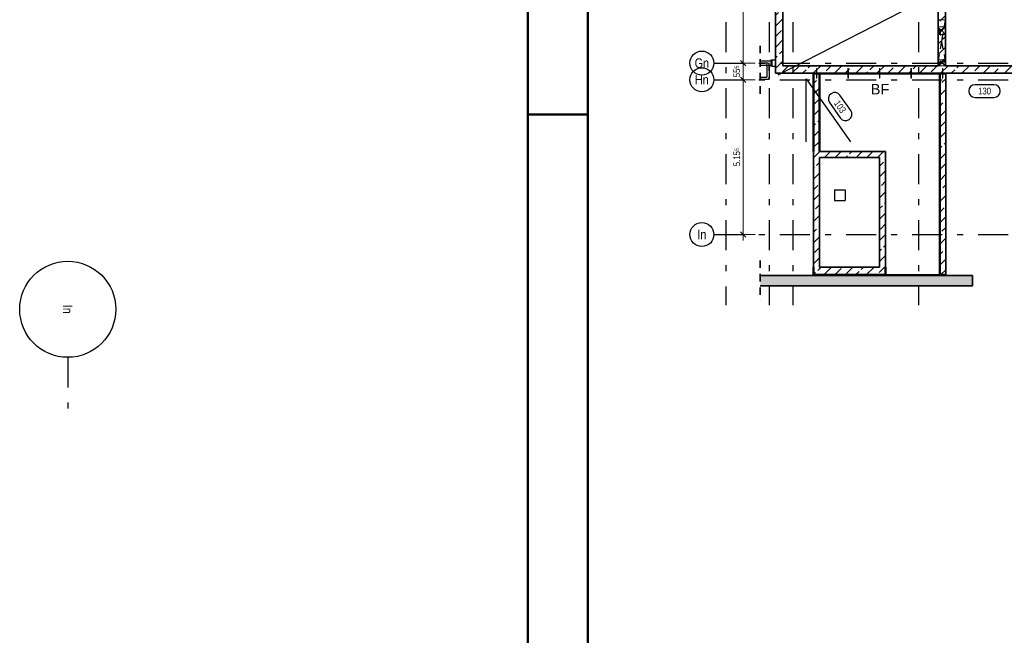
# Model space of a CAD drawing. Header units: millimetres. Extents: x -8.5 to 60.3, y 0 to 42.
# Tile 22 of 109: x -8.5 to 7.9, y 21 to 31.3. Entities that reach past the tile are written whole.
import ezdxf
from ezdxf.enums import TextEntityAlignment as Align

# ---------------------------------------------------------------- set-up
doc = ezdxf.new("R2010")
doc.units = ezdxf.units.MM
doc.linetypes.add('DASHDOTX2', pattern=[2, 1, -0.5, 0, -0.5])
doc.linetypes.add('HIDDEN', pattern=[0.375, 0.25, -0.125])
doc.layers.add('Achsen', color=7, linetype='Continuous', lineweight=20)
doc.layers.add('Pos.Nummern', color=7, linetype='Continuous', lineweight=20)
doc.styles.add('Arial', font='arial.ttf')
doc.styles.add('Arial Narrow', font='ARIALN.TTF')
doc.dimstyles.new('Arch_Strakon_dimstyle', dxfattribs={"dimtxt": 11.25, "dimasz": 1, "dimexe": 1.25, "dimexo": 0.0625, "dimgap": 1, "dimtad": 0, "dimdec": 3, "dimzin": 12, "dimdsep": 46, "dimtxsty": 'Arial Narrow', "dimblk": 'Arrowhead_Tick', "dimsah": 1, "dimcen": 0, "dimse1": 1, "dimse2": 1, "dimclrd": 6, "dimclrt": 3, "dimazin": 0, "dimtfac": 1, "dimtdec": 4, "dimtmove": 0, "dimatfit": 3, "dimldrblk": 'NONE', "dimfxl": 1, "dimtvp": 1, "dimtolj": 1, "dimtzin": 0, "dimlwd": 13, "dimarcsym": 2})
pattern_1 = [(45, (0, 0), (-0.1767767, 0.1767767), [0.125, -0.05]), (45, (-0.0884, 0.0884), (-0.1767767, 0.1767767), [])]

# ---------------------------------------------------------------- blocks, each defined once
blk = doc.blocks.new('Arrowhead_Tick')
at = {"color": 0, "linetype": 'Continuous', "lineweight": -2, "ltscale": 0.5}
for p, q in [((0, 20), (0, -10)), ((-1, 0), (0, 0)), ((10, 0), (0, 0))]:
    blk.add_line(p, q, dxfattribs=at)
at = {"color": 2, "linetype": 'Continuous', "lineweight": 35, "ltscale": 0.5}
blk.add_line((4.4, 4.4), (-4.4, -4.4), dxfattribs=at)
blk = doc.blocks.new('*D517')
at = {"color": 6, "linetype": 'Continuous', "lineweight": 13}
blk.add_line((3.586, 27.709), (3.586, 30.266), dxfattribs=at)
at = {"layer": 'Defpoints', "color": 0}
for p in [(3.098, 30.276), (3.586, 30.276), (3.098, 27.699)]:
    blk.add_point(p, dxfattribs=at)
at = {"color": 6, "lineweight": 13, "xscale": 0.01, "yscale": 0.01, "zscale": 0.01}
for p, rotation in [((3.586, 30.276), 90), ((3.586, 27.699), 270)]:
    blk.add_blockref('Arrowhead_Tick', p, dxfattribs=dict(at, rotation=rotation))
at = {"color": 3, "lineweight": 0, "insert": (3.479, 28.988), "char_height": 0.1125, "attachment_point": 5, "rotation": 90, "style": 'Arial Narrow'}
blk.add_mtext('\\A1;5.15{\\A1;\\H.6x;\\S5;}', dxfattribs=at)
blk = doc.blocks.new('_None')
blk = doc.blocks.new('*D518')
at = {"color": 6, "linetype": 'Continuous', "lineweight": 13}
blk.add_line((3.586, 30.286), (3.586, 30.544), dxfattribs=at)
at = {"layer": 'Defpoints', "color": 0}
for p in [(3.098, 30.554), (3.586, 30.554), (3.098, 30.276)]:
    blk.add_point(p, dxfattribs=at)
at = {"color": 6, "lineweight": 13, "xscale": 0.01, "yscale": 0.01, "zscale": 0.01}
for p, rotation in [((3.586, 30.554), 90), ((3.586, 30.276), 270)]:
    blk.add_blockref('Arrowhead_Tick', p, dxfattribs=dict(at, rotation=rotation))
at = {"color": 3, "lineweight": 0, "insert": (3.479, 30.415), "char_height": 0.1125, "attachment_point": 5, "rotation": 90, "style": 'Arial Narrow'}
blk.add_mtext('\\A1;55{\\A1;\\H.6x;\\S5;}', dxfattribs=at)
blk = doc.blocks.new('*D519')
at = {"color": 6, "linetype": 'Continuous', "lineweight": 13}
blk.add_line((3.586, 30.564), (3.586, 32.574), dxfattribs=at)
at = {"layer": 'Defpoints', "color": 0}
for p in [(3.098, 32.584), (3.586, 32.584), (3.098, 30.554)]:
    blk.add_point(p, dxfattribs=at)
at = {"color": 6, "lineweight": 13, "xscale": 0.01, "yscale": 0.01, "zscale": 0.01}
for p, rotation in [((3.586, 32.584), 90), ((3.586, 30.554), 270)]:
    blk.add_blockref('Arrowhead_Tick', p, dxfattribs=dict(at, rotation=rotation))
at = {"color": 3, "lineweight": 0, "insert": (3.479, 31.569), "char_height": 0.1125, "attachment_point": 5, "rotation": 90, "style": 'Arial Narrow'}
blk.add_mtext('\\A1;4.06', dxfattribs=at)

msp = doc.modelspace()

# ---------------------------------------------------------------- hatches: boundary and pattern name
at = {"lineweight": 13}
h = msp.add_hatch(dxfattribs=at)
h.set_pattern_fill('bB', color=6, scale=0.01, angle=45, style=0, pattern_type=2)
h.set_pattern_definition(pattern_1)
h.paths.add_polyline_path([(4.246021, 35.022585), (4.246234, 30.508965), (4.121234, 30.508965), (4.121021, 35.022585)])
h = msp.add_hatch(dxfattribs=at)
h.set_pattern_fill('bB', color=6, scale=0.01, angle=45, style=0, pattern_type=2)
h.set_pattern_definition(pattern_1)
h.paths.add_polyline_path([(6.956439, 31.682791), (6.956439, 30.508965), (6.831438, 30.508965), (6.831438, 31.682791)])
h = msp.add_hatch(dxfattribs=at)
h.set_pattern_fill('bB', color=6, scale=0.01, angle=45, style=0, pattern_type=2)
h.set_pattern_definition(pattern_1)
h.paths.add_polyline_path([(13.468921, 30.383965), (4.121234, 30.383965), (4.121234, 30.508965), (13.468921, 30.508965)])
h = msp.add_hatch(dxfattribs=at)
h.set_pattern_fill('bB', color=6, scale=0.01, angle=45, style=0, pattern_type=2)
h.set_pattern_definition(pattern_1)
h.paths.add_polyline_path([(4.85766, 30.373965), (4.85766, 29.080676), (4.75766, 29.080676), (4.75766, 30.373965)])
h = msp.add_hatch(dxfattribs=at)
h.set_pattern_fill('bB', color=6, scale=0.01, angle=45, style=0, pattern_type=2)
h.set_pattern_definition(pattern_1)
h.paths.add_polyline_path([(4.85766, 30.373965), (4.85766, 29.080676), (4.75766, 29.080676), (4.75766, 30.373965)])
h = msp.add_hatch(dxfattribs=at)
h.set_pattern_fill('bB', color=6, scale=0.01, angle=45, style=0, pattern_type=2)
h.set_pattern_definition(pattern_1)
h.paths.add_polyline_path([(6.957663, 30.373965), (6.957663, 27.030674), (6.857663, 27.030674), (6.857663, 30.373965)])
h = msp.add_hatch(dxfattribs=at)
h.set_pattern_fill('bB', color=6, scale=0.01, angle=45, style=0, pattern_type=2)
h.set_pattern_definition(pattern_1)
h.paths.add_polyline_path([(4.85766, 29.080676), (4.85766, 27.155672), (4.75766, 27.155672), (4.75766, 29.080676)])
h = msp.add_hatch(dxfattribs=at)
h.set_pattern_fill('bB', color=6, scale=0.01, angle=45, style=0, pattern_type=2)
h.set_pattern_definition(pattern_1)
h.paths.add_polyline_path([(5.857659, 29.080676), (5.857659, 28.980676), (4.85766, 28.980676), (4.85766, 29.080676)])
h = msp.add_hatch(dxfattribs=at)
h.set_pattern_fill('bB', color=6, scale=0.01, angle=45, style=0, pattern_type=2)
h.set_pattern_definition(pattern_1)
h.paths.add_polyline_path([(5.957659, 29.080676), (5.957659, 27.155672), (5.857659, 27.155672), (5.857659, 29.080676)])
h = msp.add_hatch(dxfattribs=at)
h.set_pattern_fill('bB', color=6, scale=0.01, angle=45, style=0, pattern_type=2)
h.set_pattern_definition(pattern_1)
h.paths.add_polyline_path([(5.957659, 27.155672), (5.957659, 27.030674), (4.75766, 27.030674), (4.75766, 27.155672)])
at = {"lineweight": 13, "true_color": 0xf0f0f0}
msp.add_hatch(color=7, dxfattribs=at).paths.add_polyline_path([(7.40406, 27.018638), (7.40406, 26.843638), (3.869131, 26.843638), (3.869131, 27.018638)])

# ---------------------------------------------------------------- linework, layer by layer
at = {"color": 4, "linetype": 'Continuous', "lineweight": 50}
for p, q in [((0, 42.05), (0, 0)), ((1, 41.8), (1, 0.25)), ((4.75766, 30.373965), (4.75766, 29.080676)), ((4.85766, 30.373965), (4.85766, 29.080676)), ((6.857663, 30.373965), (6.857663, 27.030674)), ((4.75766, 27.155672), (4.75766, 27.030672)), ((5.957659, 27.155672), (5.957659, 27.030672))]:
    msp.add_line(p, q, dxfattribs=at)
at = {"color": 3, "linetype": 'Continuous', "lineweight": 25}
for p, q in [((4.168814, 30.356742), (13.443188, 35.121725)), ((4.636447, 29.239762), (4.636447, 30.292275)), ((4.636447, 30.292275), (5.373364, 29.239762))]:
    msp.add_line(p, q, dxfattribs=at)
at = {"color": 2, "linetype": 'Continuous', "lineweight": 35}
for p, q in [((4.121021, 35.022585), (4.121234, 30.508965)), ((4.246188, 31.483965), (4.246234, 30.508965)), ((6.831438, 31.483965), (6.831438, 30.508965)), ((6.956439, 31.483965), (6.956439, 30.508965)), ((4.121234, 30.508965), (4.121234, 30.383965)), ((4.246234, 30.508965), (6.831438, 30.508965)), ((6.956438, 30.508965), (8.473938, 30.508965)), ((4.121234, 30.383965), (13.468921, 30.383965)), ((4.75766, 30.373965), (4.85766, 30.373965)), ((6.857663, 30.373965), (6.957663, 30.373965)), ((6.957663, 30.373965), (6.957663, 27.030674)), ((4.75766, 29.080676), (4.75766, 27.155672)), ((4.85766, 29.080676), (5.857659, 29.080676)), ((5.857659, 29.080676), (5.957659, 29.080676)), ((5.957659, 29.080676), (5.957659, 27.155672)), ((4.85766, 28.980676), (5.857659, 28.980676)), ((4.85766, 28.980676), (4.85766, 27.155672)), ((5.857659, 28.980676), (5.857659, 27.155672)), ((4.85766, 27.155672), (5.857659, 27.155672)), ((3.869131, 27.018638), (7.40406, 27.018638)), ((4.75766, 27.030674), (5.957659, 27.030674)), ((6.857663, 27.030674), (6.957663, 27.030674)), ((7.40406, 27.018638), (7.40406, 26.843638)), ((3.869131, 26.843638), (7.40406, 26.843638))]:
    msp.add_line(p, q, dxfattribs=at)
at = {"color": 6, "linetype": 'HIDDEN', "lineweight": 13, "ltscale": 0.5}
for p, q in [((6.831438, 31.27119), (6.956364, 31.27119)), ((6.831438, 31.159715), (6.956364, 31.159715)), ((6.956364, 31.27119), (6.956364, 31.159715)), ((6.956364, 31.159715), (6.956364, 31.029715)), ((6.831438, 31.029715), (6.956364, 31.029715)), ((6.956364, 31.029715), (6.956364, 30.608965)), ((3.869131, 30.556558), (4.043733, 30.556558)), ((3.869131, 30.553008), (4.043733, 30.553008)), ((3.978759, 30.552372), (4.016259, 30.552372)), ((3.978759, 30.552372), (3.978759, 30.517283)), ((4.012009, 30.552372), (4.012009, 30.288152)), ((4.016259, 30.552372), (4.016259, 30.517283)), ((4.043733, 30.592283), (4.043733, 30.556558)), ((4.043733, 30.553008), (4.043733, 30.517283)), ((4.121234, 30.609767), (4.121234, 30.508965)), ((6.831438, 30.608965), (6.956364, 30.608965)), ((6.831438, 30.57119), (6.956364, 30.57119)), ((6.831438, 30.508965), (6.956364, 30.508965)), ((6.956364, 30.608965), (6.956364, 30.508965)), ((4.80366, 30.463967), (4.803965, 30.463967)), ((4.80366, 30.463967), (4.80366, 30.383965)), ((4.80366, 30.373965), (4.80366, 30.303967)), ((4.803965, 30.463967), (4.804832, 30.463967)), ((4.804832, 30.463967), (4.806129, 30.463967)), ((4.806129, 30.463967), (4.80766, 30.463967)), ((4.80766, 30.463967), (4.809191, 30.463967)), ((4.809191, 30.463967), (4.810488, 30.463967)), ((4.810488, 30.463967), (4.811356, 30.463967)), ((4.811356, 30.463967), (4.81166, 30.463967)), ((4.81166, 30.463967), (4.81166, 30.383965)), ((4.81166, 30.373965), (4.81166, 30.303967)), ((5.32866, 30.463967), (5.328965, 30.463967)), ((5.32866, 30.463967), (5.32866, 30.383965)), ((5.32866, 30.373965), (5.32866, 30.303967)), ((5.328965, 30.463967), (5.329832, 30.463967)), ((5.329832, 30.463967), (5.331129, 30.463967)), ((5.331129, 30.463967), (5.33266, 30.463967)), ((5.33266, 30.463967), (5.334191, 30.463967)), ((5.334191, 30.463967), (5.335488, 30.463967)), ((5.335488, 30.463967), (5.336356, 30.463967)), ((5.336356, 30.463967), (5.33666, 30.463967)), ((5.33666, 30.463967), (5.33666, 30.383965)), ((5.33666, 30.373965), (5.33666, 30.303967)), ((5.85366, 30.463967), (5.853965, 30.463967)), ((5.85366, 30.463967), (5.85366, 30.383965)), ((5.85366, 30.373965), (5.85366, 30.303967)), ((5.853965, 30.463967), (5.854832, 30.463967)), ((5.854832, 30.463967), (5.856129, 30.463967)), ((5.856129, 30.463967), (5.85766, 30.463967)), ((5.85766, 30.463967), (5.859191, 30.463967)), ((5.859191, 30.463967), (5.860488, 30.463967)), ((5.860488, 30.463967), (5.861356, 30.463967)), ((5.861356, 30.463967), (5.86166, 30.463967)), ((5.86166, 30.463967), (5.86166, 30.383965)), ((5.86166, 30.373965), (5.86166, 30.303967)), ((6.37866, 30.463967), (6.378965, 30.463967)), ((6.37866, 30.463967), (6.37866, 30.383965)), ((6.37866, 30.373965), (6.37866, 30.303967)), ((6.378965, 30.463967), (6.379832, 30.463967)), ((6.379832, 30.463967), (6.381129, 30.463967)), ((6.381129, 30.463967), (6.38266, 30.463967)), ((6.38266, 30.463967), (6.384191, 30.463967)), ((6.384191, 30.463967), (6.385488, 30.463967)), ((6.385488, 30.463967), (6.386356, 30.463967)), ((6.386356, 30.463967), (6.38666, 30.463967)), ((6.38666, 30.463967), (6.38666, 30.383965)), ((6.38666, 30.373965), (6.38666, 30.303967)), ((6.90366, 30.463967), (6.903965, 30.463967)), ((6.90366, 30.463967), (6.90366, 30.383965)), ((6.90366, 30.373965), (6.90366, 30.303967)), ((6.903965, 30.463967), (6.904832, 30.463967)), ((6.904832, 30.463967), (6.906129, 30.463967)), ((6.906129, 30.463967), (6.90766, 30.463967)), ((6.90766, 30.463967), (6.909191, 30.463967)), ((6.909191, 30.463967), (6.910488, 30.463967)), ((6.910488, 30.463967), (6.911356, 30.463967)), ((6.911356, 30.463967), (6.91166, 30.463967)), ((6.91166, 30.463967), (6.91166, 30.383965)), ((6.91166, 30.373965), (6.91166, 30.303967)), ((3.869131, 30.288152), (4.012009, 30.288152)), ((4.80366, 30.303967), (4.803965, 30.303967)), ((4.803965, 30.303967), (4.804832, 30.303967)), ((4.804832, 30.303967), (4.806129, 30.303967)), ((4.806129, 30.303967), (4.80766, 30.303967)), ((4.80766, 30.303967), (4.809191, 30.303967)), ((4.809191, 30.303967), (4.810488, 30.303967)), ((4.810488, 30.303967), (4.811356, 30.303967)), ((4.811356, 30.303967), (4.81166, 30.303967)), ((5.32866, 30.303967), (5.328965, 30.303967)), ((5.328965, 30.303967), (5.329832, 30.303967)), ((5.329832, 30.303967), (5.331129, 30.303967)), ((5.331129, 30.303967), (5.33266, 30.303967)), ((5.33266, 30.303967), (5.334191, 30.303967)), ((5.334191, 30.303967), (5.335488, 30.303967)), ((5.335488, 30.303967), (5.336356, 30.303967)), ((5.336356, 30.303967), (5.33666, 30.303967)), ((5.85366, 30.303967), (5.853965, 30.303967)), ((5.853965, 30.303967), (5.854832, 30.303967)), ((5.854832, 30.303967), (5.856129, 30.303967)), ((5.856129, 30.303967), (5.85766, 30.303967)), ((5.85766, 30.303967), (5.859191, 30.303967)), ((5.859191, 30.303967), (5.860488, 30.303967)), ((5.860488, 30.303967), (5.861356, 30.303967)), ((5.861356, 30.303967), (5.86166, 30.303967)), ((6.37866, 30.303967), (6.378965, 30.303967)), ((6.378965, 30.303967), (6.379832, 30.303967)), ((6.379832, 30.303967), (6.381129, 30.303967)), ((6.381129, 30.303967), (6.38266, 30.303967)), ((6.38266, 30.303967), (6.384191, 30.303967)), ((6.384191, 30.303967), (6.385488, 30.303967)), ((6.385488, 30.303967), (6.386356, 30.303967)), ((6.386356, 30.303967), (6.38666, 30.303967)), ((6.90366, 30.303967), (6.903965, 30.303967)), ((6.903965, 30.303967), (6.904832, 30.303967)), ((6.904832, 30.303967), (6.906129, 30.303967)), ((6.906129, 30.303967), (6.90766, 30.303967)), ((6.90766, 30.303967), (6.909191, 30.303967)), ((6.909191, 30.303967), (6.910488, 30.303967)), ((6.910488, 30.303967), (6.911356, 30.303967)), ((6.911356, 30.303967), (6.91166, 30.303967))]:
    msp.add_line(p, q, dxfattribs=at)
at = {"color": 2, "linetype": 'HIDDEN', "lineweight": 35, "ltscale": 0.5}
for p, q in [((3.869131, 30.842283), (3.869131, 30.033902)), ((3.869131, 27.268638), (3.869131, 26.593638))]:
    msp.add_line(p, q, dxfattribs=at)
at = {"color": 4, "linetype": 'Continuous', "lineweight": 50, "ltscale": 2}
msp.add_line((0, 29.7), (1, 29.7), dxfattribs=at)
at = {"layer": 'Achsen', "color": 3, "linetype": 'DASHDOTX2', "lineweight": 25, "ltscale": 0.5}
for p, q in [((3.298933, 40.036001), (3.298933, 26.521982)), ((4.016433, 40.036001), (4.016433, 26.521982)), ((4.411433, 40.036001), (4.411433, 26.521982)), ((6.506433, 40.036001), (6.506433, 26.521982)), ((3.097933, 30.553915), (25.88538, 30.553915)), ((3.097933, 30.276415), (25.88538, 30.276415)), ((3.097933, 27.698915), (25.88538, 27.698915)), ((-7.657438, 25.654116), (-7.657438, 24.720398))]:
    msp.add_line(p, q, dxfattribs=at)
at = {"layer": 'Achsen', "color": 11, "linetype": 'Continuous', "lineweight": 25}
for p, q in [((6.831438, 31.270915), (6.831389, 31.27119)), ((6.831438, 31.159664), (6.831389, 31.159715)), ((6.831389, 31.029715), (6.831438, 31.029766)), ((6.831438, 30.608925), (6.831389, 30.608965)), ((6.831389, 30.57119), (6.831438, 30.571466)), ((6.831389, 30.508965), (6.831438, 30.509004))]:
    msp.add_line(p, q, dxfattribs=at)
at = {"layer": 'Achsen', "color": 11, "linetype": 'HIDDEN', "lineweight": 25, "ltscale": 0.5}
for p, q in [((6.956364, 30.57119), (6.831438, 31.270915)), ((6.956364, 31.029715), (6.831438, 31.159664)), ((6.893877, 30.92119), (6.956364, 31.27119)), ((6.893877, 31.094715), (6.956364, 31.159715)), ((6.831438, 31.029766), (6.893877, 31.094715)), ((6.831438, 30.571466), (6.893877, 30.92119)), ((6.956364, 30.508965), (6.831438, 30.608925)), ((6.831438, 30.509004), (6.893877, 30.558965)), ((6.893877, 30.558965), (6.956364, 30.608965))]:
    msp.add_line(p, q, dxfattribs=at)
at = {"layer": 'Achsen', "color": 3, "linetype": 'Continuous', "lineweight": 25}
for p, q in [((3.869131, 30.592283), (4.043733, 30.592283)), ((3.869131, 30.517283), (4.043733, 30.517283)), ((3.978759, 30.517283), (3.978759, 30.321402)), ((4.016259, 30.517283), (4.016259, 30.283902)), ((4.043733, 30.609783), (4.053733, 30.609783)), ((4.043733, 30.609783), (4.043733, 30.592283)), ((4.043733, 30.517283), (4.043733, 30.499783)), ((4.043733, 30.499783), (4.053733, 30.499783)), ((4.053733, 30.609783), (4.053733, 30.499783)), ((4.061234, 30.609783), (4.121234, 30.609783)), ((4.061234, 30.609767), (4.061234, 30.499767)), ((4.061234, 30.499783), (4.121234, 30.499783)), ((4.80366, 30.383965), (4.80366, 30.373965)), ((4.81166, 30.383965), (4.81166, 30.373965)), ((4.85766, 30.373965), (6.857663, 30.373965)), ((5.32866, 30.383965), (5.32866, 30.373965)), ((5.33666, 30.383965), (5.33666, 30.373965)), ((5.85366, 30.383965), (5.85366, 30.373965)), ((5.86166, 30.383965), (5.86166, 30.373965)), ((6.37866, 30.383965), (6.37866, 30.373965)), ((6.38666, 30.383965), (6.38666, 30.373965)), ((6.90366, 30.383965), (6.90366, 30.373965)), ((6.91166, 30.383965), (6.91166, 30.373965)), ((3.869131, 30.321402), (3.978759, 30.321402)), ((3.869131, 30.283902), (4.016259, 30.283902)), ((5.107661, 28.443193), (5.282661, 28.443193)), ((5.107661, 28.443193), (5.107661, 28.268193)), ((5.282661, 28.443193), (5.282661, 28.268193)), ((5.107661, 28.268193), (5.282661, 28.268193)), ((5.957659, 27.030674), (6.857663, 27.030674))]:
    msp.add_line(p, q, dxfattribs=at)
for centre, radius in [((2.897933, 30.553915), 0.2), ((2.897933, 30.276415), 0.2), ((2.897933, 27.698915), 0.2), ((-7.657438, 26.454116), 0.8)]:
    msp.add_circle(centre, radius, dxfattribs=at)
at = {"layer": 'Pos.Nummern', "color": 3, "linetype": 'Continuous', "lineweight": 25}
for p, q in [((7.759525, 30.194255), (7.4469, 30.194255)), ((5.375616, 29.762149), (5.19631, 30.018243)), ((5.022236, 29.896364), (5.201542, 29.64027)), ((7.4469, 29.981755), (7.759525, 29.981755))]:
    msp.add_line(p, q, dxfattribs=at)
for centre, start, end in [((7.4469, 30.088005), 90, 270), ((7.759525, 30.088005), 270, 90), ((5.109273, 29.957303), 34.998, 214.998), ((5.288579, 29.70121), 214.998, 34.998)]:
    msp.add_arc(centre, 0.10625, start, end, dxfattribs=at)

# ---------------------------------------------------------------- texts
at = {"layer": 'Achsen', "color": 2, "lineweight": 35, "style": 'Arial Narrow'}
for s, p in [('Gn', (2.897933, 30.553501)), ('Hn', (2.897933, 30.276001)), ('In', (2.897933, 27.698501))]:
    msp.add_text(s, height=0.1575, dxfattribs=at).set_placement(p, align=Align.MIDDLE_CENTER)
msp.add_text('In', height=0.1575, rotation=270, dxfattribs=at).set_placement((-7.659093, 26.454116), align=Align.MIDDLE_CENTER)
at = {"layer": 'Pos.Nummern', "color": 3, "lineweight": 25}
for s, height, style, p in [('BF', 0.175, 'Arial', (5.707586, 30.031724)), ('130', 0.1125, 'Arial Narrow', (7.4969, 30.031755))]:
    msp.add_text(s, height=height, dxfattribs=dict(at, style=style)).set_placement(p)
at = {"layer": 'Pos.Nummern', "color": 3, "lineweight": 25, "style": 'Arial Narrow'}
msp.add_text('103', height=0.1125, rotation=304.998, dxfattribs=at).set_placement((5.091872, 29.884083))

# ---------------------------------------------------------------- dimensions: what is measured, and where the dimension line sits
at = {"lineweight": 0}
for base, p1, p2, text, picture, middle in [((3.586258, 32.583915), (3.097933, 30.553915), (3.097933, 32.583915), '4.06', '*D519', (3.586258, 31.568915)), ((3.586258, 30.553915), (3.097933, 30.276415), (3.097933, 30.553915), '55{\\A1;\\H.6x;\\S5;}', '*D518', (3.586258, 30.415165)), ((3.586258, 30.276415), (3.097933, 27.698915), (3.097933, 30.276415), '5.15{\\A1;\\H.6x;\\S5;}', '*D517', (3.586258, 28.987665))]:
    dim = msp.add_linear_dim(base=base, p1=p1, p2=p2, angle=90, text=text, dimstyle='Arch_Strakon_dimstyle', override={"dimscale": 0.01, "dimtxt": 11.25, "dimasz": 1, "dimgap": 5, "dimtad": 1, "dimjust": 0, "dimtih": 0, "dimtoh": 0, "dimdec": 3, "dimdsep": 46, "dimtxsty": 'Arial Narrow', "dimclrd": 6, "dimclrt": 3, "dimtix": 1, "dimtofl": 255, "dimtmove": 0, "dimatfit": 2, "dimfxl": 0, "dimfxlon": 0, "dimtvp": 44.444444, "dimlwd": 13}, dxfattribs=at)
    dim.commit()
    dim.dimension.update_dxf_attribs({"geometry": picture, "text_midpoint": middle, "dimtype": 160})

doc.saveas('drawing.dxf')
